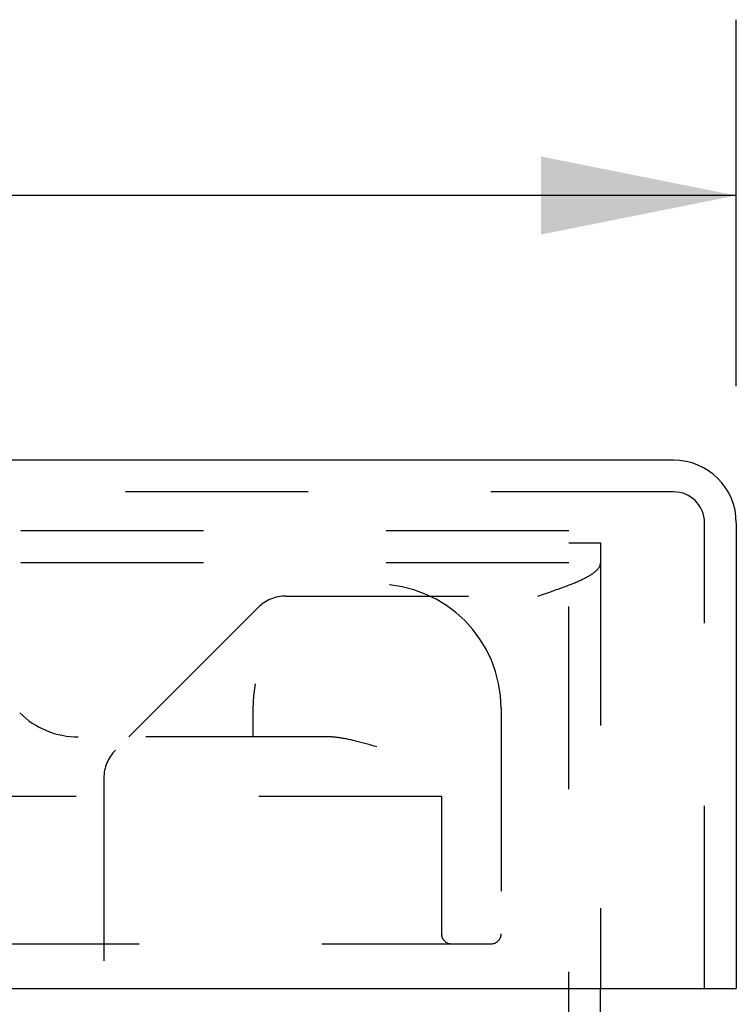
# Model space of a CAD drawing. Header units: inches. Extents: x 0 to 50.1, y 0 to 32.4.
# Tile 9 of 16: x 21.4 to 22.5, y 6.9 to 8.4. Entities that reach past the tile are written whole.
import ezdxf

# ---------------------------------------------------------------- set-up
doc = ezdxf.new("R2010")
doc.units = ezdxf.units.IN
doc.header["$LTSCALE"] = 2.757725
doc.header["$MEASUREMENT"] = 0
doc.linetypes.add('HIDDEN', pattern=[0.2, 0.1, -0.1])
doc.layers.get('0').update_dxf_attribs({"linetype": 'CONTINUOUS'})
for name, color, linetype in [('DEFAULT_2', 8, 'HIDDEN'), ('DIMENSIONS', 7, 'CONTINUOUS'), ('DOOR_ASSEMBLY', 7, 'CONTINUOUS')]:
    doc.layers.add(name, color=color, linetype=linetype)
doc.styles.get("Standard").update_dxf_attribs({"font": 'arial.ttf'})
doc.dimstyles.new('DIMSTYLE_1', dxfattribs={"dimtxt": 0.221208, "dimasz": 0.294944, "dimexe": 0.09, "dimexo": 0.07, "dimgap": 0.0375, "dimtad": 0, "dimtih": 1, "dimtoh": 1, "dimzin": 4, "dimdsep": 46, "dimtxsty": 'Standard', "dimblk": '_FILLED', "dimblk1": '_FILLED', "dimblk2": '_FILLED', "dimcen": 0.09, "dimadec": 3, "dimazin": 1, "dimtfac": 1, "dimtdec": 3, "dimtofl": 0, "dimtmove": 0, "dimatfit": 3, "dimldrblk": '_FILLED', "dimfxl": 0, "dimtolj": 1, "dimtzin": 4, "dimarcsym": 0})

# ---------------------------------------------------------------- blocks, each defined once
blk = doc.blocks.new('_FILLED')
at = {"color": 0, "linetype": 'ByBlock'}
blk.add_solid([(0, 0), (-1, 0.2), (-1, -0.2)], dxfattribs=at)
blk = doc.blocks.new('*D11')
at = {"layer": 'DIMENSIONS', "color": 2, "linetype": 'Continuous'}
for p, q in [((12.1385, 7.8718), (12.1385, 8.4251)), ((22.5135, 7.8718), (22.5135, 8.4251)), ((12.1385, 8.1597), (16.3232, 8.1597)), ((22.5135, 8.1597), (18.3288, 8.1597))]:
    blk.add_line(p, q, dxfattribs=at)
at = {"layer": 'DIMENSIONS', "color": 2, "linetype": 'Continuous', "xscale": 0.2949438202, "yscale": 0.2949438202, "zscale": 0.2949438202, "rotation": 180}
blk.add_blockref('_FILLED', (12.1385, 8.1597), dxfattribs=at)
at = {"layer": 'DIMENSIONS', "color": 2, "linetype": 'Continuous', "xscale": 0.2949438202, "yscale": 0.2949438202, "zscale": 0.2949438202}
blk.add_blockref('_FILLED', (22.5135, 8.1597), dxfattribs=at)
at = {"layer": 'DIMENSIONS', "color": 2, "linetype": 'Continuous', "insert": (17.326, 8.2703), "char_height": 0.22121, "width": 1.784465, "attachment_point": 2, "line_spacing_factor": 0.9}
blk.add_mtext('10.38 DOOR', dxfattribs=at)

msp = doc.modelspace()

# ---------------------------------------------------------------- linework, layer by layer
at = {"color": 3, "linetype": 'Continuous'}
msp.add_line((22.3085, 1.7479), (22.3085, 6.9621), dxfattribs=at)
at = {"layer": 'DEFAULT_2', "color": 8, "linetype": 'HIDDEN'}
for p, q in [((22.2605, 7.6531), (12.3565, 7.6531)), ((22.2605, 1.7479), (22.2605, 7.6531)), ((22.2605, 7.6351), (22.3085, 7.6351)), ((22.3085, 7.6351), (22.3085, 6.9621)), ((22.2605, 7.6051), (12.3565, 7.6051)), ((22.2556, 7.5694), (22.2575, 7.5701)), ((21.8333, 7.5547), (22.2137, 7.5547)), ((22.2137, 7.5547), (22.224, 7.5582)), ((22.224, 7.5582), (22.2302, 7.5603)), ((22.2302, 7.5603), (22.2342, 7.5617)), ((22.2342, 7.5617), (22.2382, 7.5631)), ((22.2382, 7.5631), (22.2422, 7.5645)), ((22.2422, 7.5645), (22.2461, 7.5659)), ((21.7909, 7.5372), (21.5761, 7.3223)), ((21.5585, 7.2799), (21.5585, 2.2151))]:
    msp.add_line(p, q, dxfattribs=at)
for points in [[(22.2575, 7.5701), (22.2593, 7.5708), (22.2611, 7.5715), (22.2629, 7.5722), (22.2646, 7.5729), (22.2664, 7.5736), (22.2681, 7.5743), (22.2697, 7.575), (22.2714, 7.5757), (22.273, 7.5764), (22.2746, 7.5771), (22.2762, 7.5778), (22.2777, 7.5785), (22.2792, 7.5792), (22.2807, 7.5799), (22.2822, 7.5806), (22.2836, 7.5813), (22.285, 7.582), (22.2863, 7.5827), (22.2876, 7.5834), (22.2889, 7.5841), (22.2901, 7.5848), (22.2913, 7.5855), (22.2925, 7.5862), (22.2936, 7.5869), (22.2947, 7.5876), (22.2958, 7.5883), (22.2968, 7.589), (22.2978, 7.5897), (22.2987, 7.5904), (22.2996, 7.5911), (22.3005, 7.5918), (22.3013, 7.5925), (22.302, 7.5932), (22.3028, 7.5939), (22.3035, 7.5946), (22.3041, 7.5953), (22.3047, 7.596), (22.3053, 7.5967), (22.3058, 7.5974), (22.3062, 7.5981), (22.3067, 7.5988), (22.3071, 7.5995), (22.3074, 7.6002), (22.3077, 7.6009), (22.3079, 7.6016), (22.3081, 7.6023), (22.3083, 7.603), (22.3084, 7.6037), (22.3085, 7.6044), (22.3085, 7.6051)], [(22.2461, 7.5659), (22.248, 7.5666), (22.25, 7.5673), (22.2519, 7.568), (22.2538, 7.5687), (22.2556, 7.5694)]]:
    msp.add_lwpolyline(points, dxfattribs=at)
for centre, start, end in [((21.8333, 7.4947), 90, 135), ((21.6185, 7.2799), 135, 180)]:
    msp.add_arc(centre, 0.06, start, end, dxfattribs=at)
at = {"layer": 'DOOR_ASSEMBLY', "color": 3, "linetype": 'Continuous'}
for p, q in [((22.4187, 7.7601), (12.2333, 7.7601)), ((22.5135, 7.6653), (22.5135, 6.9621)), ((12.1535, 6.9621), (22.4985, 6.9621))]:
    msp.add_line(p, q, dxfattribs=at)
at = {"layer": 'DOOR_ASSEMBLY', "color": 8, "linetype": 'HIDDEN'}
for p, q in [((22.4187, 7.7121), (12.2333, 7.7121)), ((22.4655, 6.9621), (22.4655, 7.6653)), ((21.7834, 7.3851), (21.7834, 7.3421)), ((22.1584, 7.3851), (22.1584, 7.0446)), ((21.8975, 7.3421), (21.4567, 7.3421)), ((21.9565, 7.3312), (21.9525, 7.3323)), ((21.9606, 7.3301), (21.9565, 7.3312)), ((21.9668, 7.3283), (21.9606, 7.3301)), ((21.9709, 7.3271), (21.9668, 7.3283)), ((22.0684, 7.2521), (21.3372, 7.2521)), ((22.0684, 7.2521), (22.0684, 7.0446)), ((20.233, 7.0296), (22.1434, 7.0296))]:
    msp.add_line(p, q, dxfattribs=at)
at = {"layer": 'DOOR_ASSEMBLY', "color": 7, "linetype": 'Continuous'}
msp.add_line((22.4985, 6.9621), (22.5135, 6.9621), dxfattribs=at)
at = {"layer": 'DOOR_ASSEMBLY', "color": 8, "linetype": 'HIDDEN'}
msp.add_lwpolyline([(21.9525, 7.3323), (21.9504, 7.3328), (21.9485, 7.3334), (21.9465, 7.3339), (21.9445, 7.3344), (21.9426, 7.3349), (21.9407, 7.3354), (21.9388, 7.3358), (21.9369, 7.3363), (21.9351, 7.3367), (21.9333, 7.3372), (21.9315, 7.3376), (21.9297, 7.3379), (21.928, 7.3383), (21.9263, 7.3387), (21.9246, 7.339), (21.9229, 7.3393), (21.9213, 7.3396), (21.9197, 7.3399), (21.9182, 7.3402), (21.9166, 7.3404), (21.9151, 7.3407), (21.9137, 7.3409), (21.9122, 7.3411), (21.9108, 7.3413), (21.9095, 7.3414), (21.9081, 7.3416), (21.9068, 7.3417), (21.9055, 7.3418), (21.9043, 7.3419), (21.9031, 7.342), (21.9019, 7.342), (21.9007, 7.3421), (21.8996, 7.3421), (21.8985, 7.3421), (21.8975, 7.3421)], dxfattribs=at)
at = {"layer": 'DOOR_ASSEMBLY', "color": 3, "linetype": 'Continuous'}
msp.add_arc((22.4187, 7.6653), 0.0948, 0, 90, dxfattribs=at)
at = {"layer": 'DOOR_ASSEMBLY', "color": 8, "linetype": 'HIDDEN'}
for centre, radius, start, end in [((22.4187, 7.6653), 0.0468, 0, 90), ((21.9709, 7.3851), 0.1875, 0, 180), ((21.5198, 7.4671), 0.125, 225, 270), ((22.0834, 7.0446), 0.015, 180, 270), ((22.1434, 7.0446), 0.015, 270, 360)]:
    msp.add_arc(centre, radius, start, end, dxfattribs=at)

# ---------------------------------------------------------------- dimensions: what is measured, and where the dimension line sits
at = {"layer": 'DIMENSIONS', "color": 2, "linetype": 'Continuous'}
dim = msp.add_linear_dim(base=(22.5134916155, 8.159692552), p1=(12.1384916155, 7.8018100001), p2=(22.5134916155, 7.8018100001), text='<> DOOR', dimstyle='DIMSTYLE_1', dxfattribs=at)
dim.commit()
dim.dimension.update_dxf_attribs({"geometry": '*D11', "text_midpoint": (17.3259916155, 8.159692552), "dimtype": 160})

doc.saveas('drawing.dxf')
